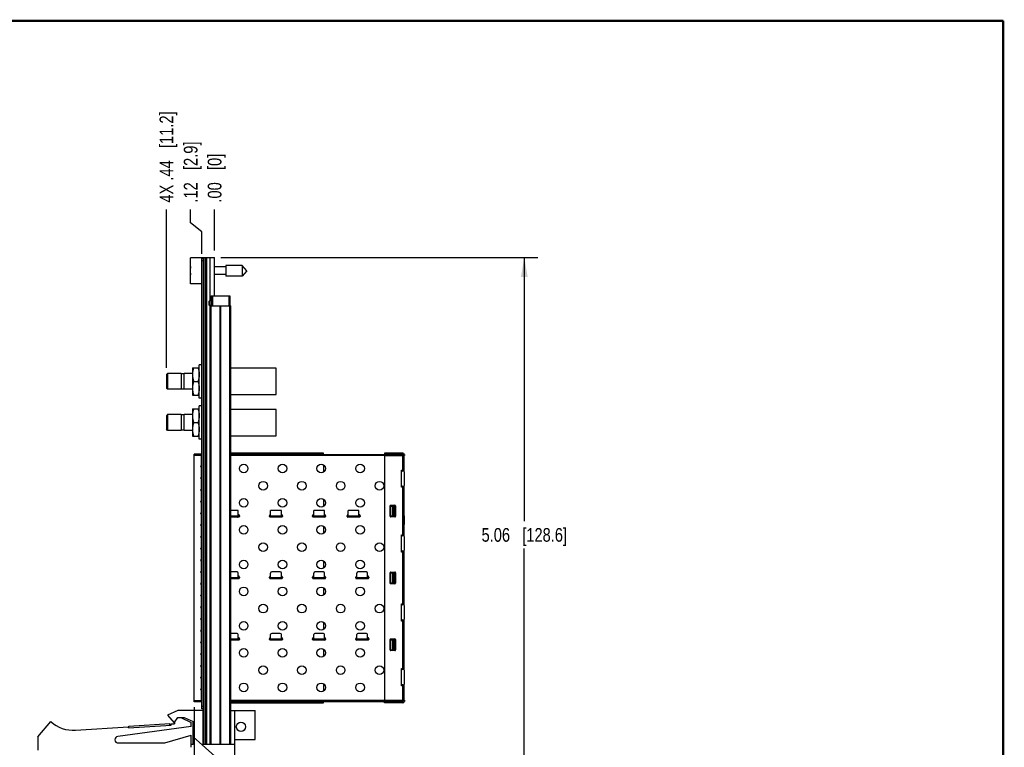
# Model space of a CAD drawing. Header units: inches. Extents: x 0.2 to 16.8, y 0.2 to 10.8.
# Tile 14 of 14: x 7.8 to 16.8, y 4.1 to 10.8. Entities that reach past the tile are written whole.
import ezdxf

# ---------------------------------------------------------------- set-up
doc = ezdxf.new("R2010")
doc.units = ezdxf.units.IN
doc.header["$LTSCALE"] = 0.935
doc.header["$MEASUREMENT"] = 0
doc.layers.get('0').update_dxf_attribs({"linetype": 'CONTINUOUS'})
doc.layers.add('02___PRT_ALL_AXES', color=7, linetype='CONTINUOUS')
doc.layers.add('DIMENSIONS', color=7, linetype='CONTINUOUS')
doc.styles.get("Standard").update_dxf_attribs({"font": 'txt', "width": 0.8})
doc.dimstyles.new('DIMSTYLE_1', dxfattribs={"dimtxt": 0.125, "dimasz": 0.18, "dimexe": 0.125, "dimexo": 0.0625, "dimgap": 0.09, "dimtad": 0, "dimtih": 1, "dimtoh": 1, "dimzin": 4, "dimdsep": 46, "dimtxsty": 'STANDARD', "dimblk": '_FILLED', "dimblk1": '_FILLED', "dimblk2": '_FILLED', "dimcen": 0.09, "dimadec": 0, "dimazin": 0, "dimtp": 0.005, "dimtm": 0.005, "dimtfac": 1, "dimtofl": 0, "dimtmove": 0, "dimatfit": 3, "dimldrblk": '_FILLED', "dimfxl": 1, "dimtolj": 1, "dimtzin": 4, "dimarcsym": 0})
doc.dimstyles.new('DIMSTYLE_2', dxfattribs={"dimtxt": 0.125, "dimasz": 0.18, "dimexe": 0.125, "dimexo": 0.0625, "dimgap": 0.09, "dimtad": 0, "dimtih": 1, "dimtoh": 1, "dimzin": 4, "dimdsep": 46, "dimtxsty": 'STANDARD', "dimblk": '_FILLED', "dimblk1": '_FILLED', "dimblk2": '_FILLED', "dimcen": 0.09, "dimadec": 0, "dimazin": 0, "dimtp": 0.01, "dimtm": 0.01, "dimtfac": 1, "dimtofl": 0, "dimtmove": 0, "dimatfit": 3, "dimldrblk": '_FILLED', "dimfxl": 1, "dimtolj": 1, "dimtzin": 4, "dimarcsym": 0})
doc.dimstyles.new('DIMSTYLE_3', dxfattribs={"dimtxt": 0.125, "dimasz": 0.18, "dimexe": 0.125, "dimexo": 0.0625, "dimgap": 0.0625, "dimtad": 0, "dimtih": 1, "dimtoh": 1, "dimzin": 4, "dimdsep": 46, "dimtxsty": 'STANDARD', "dimblk": '_FILLED', "dimblk1": '_FILLED', "dimblk2": '_FILLED', "dimcen": 0.09, "dimadec": 0, "dimazin": 0, "dimtp": 0.005, "dimtm": 0.005, "dimtfac": 1, "dimtofl": 0, "dimtmove": 0, "dimatfit": 3, "dimldrblk": '_FILLED', "dimfxl": 1, "dimtolj": 1, "dimtzin": 4, "dimarcsym": 0})

# ---------------------------------------------------------------- blocks, each defined once
blk = doc.blocks.new('*D15')
at = {"layer": 'DIMENSIONS', "color": 2, "linetype": 'CONTINUOUS'}
for p, q in [((9.3278, 8.9135), (9.3278, 9.0369)), ((9.4313, 8.8329), (9.3278, 8.9135)), ((9.4313, 8.6319), (9.4313, 8.8329))]:
    blk.add_line(p, q, dxfattribs=at)
at = {"layer": 'DIMENSIONS', "color": 2, "linetype": 'CONTINUOUS', "insert": (9.2653, 9.0994), "char_height": 0.125, "width": 0.925, "attachment_point": 1, "rotation": 90, "line_spacing_factor": 0.9}
blk.add_mtext('.12{\\Ftxt.shx;\\W1.000000;\\H0.125000; }[2.9]', dxfattribs=at)
blk = doc.blocks.new('_FILLED')
at = {"color": 0, "linetype": 'BYBLOCK'}
blk.add_solid([(0, 0), (-1, 0.174), (-1, -0.174)], dxfattribs=at)
blk = doc.blocks.new('*D16')
at = {"layer": 'DIMENSIONS', "color": 2, "linetype": 'CONTINUOUS'}
blk.add_line((9.5463, 8.6619), (9.5463, 9.0369), dxfattribs=at)
at = {"layer": 'DIMENSIONS', "color": 2, "linetype": 'CONTINUOUS', "insert": (9.4838, 9.0994), "char_height": 0.125, "width": 0.725, "attachment_point": 1, "rotation": 90, "line_spacing_factor": 0.9}
blk.add_mtext('.00{\\Ftxt.shx;\\W1.000000;\\H0.125000; }[0]', dxfattribs=at)
blk = doc.blocks.new('*D17')
at = {"layer": 'DIMENSIONS', "color": 2, "linetype": 'CONTINUOUS'}
blk.add_line((9.1063, 7.5918), (9.1063, 9.0369), dxfattribs=at)
at = {"layer": 'DIMENSIONS', "color": 2, "linetype": 'CONTINUOUS', "insert": (9.0438, 9.0994), "char_height": 0.125, "width": 1.325, "attachment_point": 1, "rotation": 90, "line_spacing_factor": 0.9}
blk.add_mtext('4X .44{\\Ftxt.shx;\\W1.000000;\\H0.125000; }[11.2]', dxfattribs=at)
blk = doc.blocks.new('*D18')
at = {"layer": 'DIMENSIONS', "color": 2, "linetype": 'CONTINUOUS'}
blk.add_line((9.3593, 4.4933), (9.3593, 3.0239), dxfattribs=at)
at = {"layer": 'DIMENSIONS', "color": 2, "linetype": 'CONTINUOUS', "insert": (9.2968, 2.9614), "char_height": 0.125, "width": 0.925, "attachment_point": 3, "rotation": 90, "line_spacing_factor": 0.9}
blk.add_mtext('.19{\\Ftxt.shx;\\W1.000000;\\H0.125000; }[4.8]', dxfattribs=at)
blk = doc.blocks.new('*D19')
at = {"layer": 'DIMENSIONS', "color": 2, "linetype": 'CONTINUOUS'}
for p, q in [((9.6038, 8.5994), (12.5003, 8.5994)), ((12.3753, 8.5994), (12.3753, 6.1919)), ((12.3753, 3.5344), (12.3753, 5.9419)), ((9.6068, 3.5344), (12.5003, 3.5344))]:
    blk.add_line(p, q, dxfattribs=at)
at = {"layer": 'DIMENSIONS', "color": 2, "linetype": 'CONTINUOUS', "xscale": 0.18, "yscale": 0.18, "zscale": 0.18}
for p, rotation in [((12.3753, 8.5994), 90), ((12.3753, 3.5344), 270)]:
    blk.add_blockref('_FILLED', p, dxfattribs=dict(at, rotation=rotation))
at = {"layer": 'DIMENSIONS', "color": 2, "linetype": 'CONTINUOUS', "insert": (12.3753, 6.1294), "char_height": 0.125, "width": 1.225, "attachment_point": 2, "line_spacing_factor": 0.9}
blk.add_mtext('5.06{\\Ftxt.shx;\\W1.000000;\\H0.125000; }[128.6]', dxfattribs=at)

msp = doc.modelspace()

# ---------------------------------------------------------------- linework, layer by layer
at = {"color": 7, "linetype": 'CONTINUOUS'}
for p, q in [((9.3263, 8.3589), (9.3263, 8.5959)), ((9.4463, 8.5959), (9.3263, 8.5959)), ((9.4313, 4.4794), (9.4313, 8.5894)), ((9.4463, 8.5894), (9.4313, 8.5894)), ((9.4463, 4.1564), (9.4463, 8.5994)), ((9.4463, 8.5994), (9.5463, 8.5994)), ((9.4763, 4.1564), (9.4763, 8.5994)), ((9.5413, 8.5994), (9.5413, 8.2494)), ((9.5463, 8.2494), (9.5463, 8.5994)), ((9.3263, 8.4911), (9.3242, 8.4911)), ((9.3242, 8.4636), (9.3263, 8.4636)), ((9.65, 8.5124), (9.5463, 8.5124)), ((9.65, 8.5266), (9.65, 8.4281)), ((9.7981, 8.5266), (9.65, 8.5266)), ((9.7981, 8.5266), (9.7981, 8.4281)), ((9.8394, 8.4774), (9.7981, 8.5266)), ((9.8394, 8.4774), (9.7981, 8.4281)), ((9.65, 8.4423), (9.5463, 8.4423)), ((9.7981, 8.4281), (9.65, 8.4281)), ((9.4313, 8.3589), (9.3263, 8.3589)), ((9.4983, 8.2009), (9.4993, 8.2019)), ((9.4983, 8.1619), (9.4983, 8.2009)), ((9.4993, 8.2019), (9.4993, 8.1609)), ((9.5163, 8.2494), (9.5163, 8.1564)), ((9.5163, 8.2494), (9.6863, 8.2494)), ((9.6863, 8.2494), (9.6863, 8.1564)), ((9.4983, 8.1619), (9.4993, 8.1609)), ((9.5073, 4.1564), (9.5073, 8.1564)), ((9.5073, 8.1564), (9.6953, 8.1564)), ((9.6953, 4.1564), (9.6953, 8.1564)), ((9.3433, 7.5913), (9.3439, 7.5923)), ((9.3433, 7.5913), (9.3433, 7.3433)), ((9.3439, 7.5923), (9.4057, 7.5923)), ((9.4057, 7.5923), (9.4063, 7.5913)), ((10.1083, 7.5873), (9.6953, 7.5873)), ((10.1083, 7.3473), (10.1083, 7.5873)), ((9.1163, 7.5393), (9.1063, 7.5293)), ((9.1063, 7.5293), (9.1063, 7.4053)), ((9.1163, 7.5393), (9.1163, 7.3953)), ((9.2413, 7.5393), (9.1163, 7.5393)), ((9.2413, 7.5393), (9.2413, 7.3953)), ((9.2673, 7.5363), (9.2413, 7.5363)), ((9.2673, 7.3953), (9.2673, 7.5393)), ((9.3433, 7.5393), (9.2673, 7.5393)), ((9.355, 7.4673), (9.3946, 7.4673)), ((9.1163, 7.3953), (9.1063, 7.4053)), ((9.2413, 7.3953), (9.1163, 7.3953)), ((9.2673, 7.3983), (9.2413, 7.3983)), ((9.3433, 7.3953), (9.2673, 7.3953)), ((9.3433, 7.3433), (9.3439, 7.3423)), ((9.3439, 7.3423), (9.4057, 7.3423)), ((9.4057, 7.3423), (9.4063, 7.3433)), ((9.6953, 7.3473), (10.1083, 7.3473)), ((9.3433, 7.2163), (9.3439, 7.2173)), ((9.3433, 7.2163), (9.3433, 6.9683)), ((9.3439, 7.2173), (9.4057, 7.2173)), ((9.4057, 7.2173), (9.4063, 7.2163)), ((10.1083, 7.2123), (9.6953, 7.2123)), ((10.1083, 6.9723), (10.1083, 7.2123)), ((9.1163, 7.1643), (9.1063, 7.1543)), ((9.1063, 7.1543), (9.1063, 7.0303)), ((9.1163, 7.1643), (9.1163, 7.0203)), ((9.2413, 7.1643), (9.1163, 7.1643)), ((9.2413, 7.1643), (9.2413, 7.0203)), ((9.2673, 7.1613), (9.2413, 7.1613)), ((9.2673, 7.0203), (9.2673, 7.1643)), ((9.3433, 7.1643), (9.2673, 7.1643)), ((9.1163, 7.0203), (9.1063, 7.0303)), ((9.2413, 7.0203), (9.1163, 7.0203)), ((9.2673, 7.0233), (9.2413, 7.0233)), ((9.3433, 7.0203), (9.2673, 7.0203)), ((9.355, 7.0923), (9.3946, 7.0923)), ((9.3433, 6.9683), (9.3439, 6.9673)), ((9.3439, 6.9673), (9.4057, 6.9673)), ((9.4057, 6.9673), (9.4063, 6.9683)), ((9.6953, 6.9723), (10.1083, 6.9723)), ((9.3593, 4.5442), (9.3593, 6.8044)), ((9.4262, 6.8044), (9.3593, 6.8044)), ((9.3593, 6.8013), (9.4313, 6.8013)), ((9.4313, 6.7928), (9.3593, 6.7928)), ((10.5404, 6.8131), (9.6953, 6.8131)), ((9.6953, 6.8032), (10.5404, 6.8032)), ((9.6953, 6.8013), (11.2668, 6.8013)), ((9.7865, 6.8013), (9.7865, 6.8032)), ((9.877, 6.8013), (9.877, 6.8032)), ((9.9499, 6.8032), (9.9499, 6.8013)), ((10.068, 6.8032), (10.068, 6.8013)), ((10.2983, 6.8013), (10.2983, 6.8032)), ((10.3888, 6.8013), (10.3888, 6.8032)), ((10.4617, 6.8032), (10.4617, 6.8013)), ((10.5404, 6.8013), (10.5404, 6.8131)), ((11.2668, 6.8131), (11.0995, 6.8131)), ((11.0995, 6.8131), (11.0995, 6.8032)), ((11.2668, 6.8032), (11.0995, 6.8032)), ((11.0995, 6.7914), (11.2825, 6.7914)), ((11.0995, 6.7914), (11.0995, 4.5572)), ((11.1506, 6.8013), (11.1506, 6.8032)), ((11.255, 6.7914), (11.255, 6.8013)), ((11.2668, 6.8032), (11.2668, 6.7914)), ((11.2766, 6.6465), (11.2766, 6.8032)), ((11.2825, 6.8013), (11.2766, 6.8013)), ((11.2825, 6.8013), (11.2825, 6.7914)), ((9.4243, 6.6975), (9.4313, 6.6975)), ((9.4313, 6.6857), (9.4243, 6.6857)), ((10.5404, 6.7069), (10.5404, 6.6397)), ((11.255, 6.6586), (11.2766, 6.6586)), ((11.255, 6.5011), (11.255, 6.6586)), ((11.2668, 6.6586), (11.2668, 6.6487)), ((9.4243, 6.5905), (9.4313, 6.5905)), ((9.4313, 6.5786), (9.4243, 6.5786)), ((11.2707, 6.6487), (11.2648, 6.6487)), ((11.2806, 6.5208), (11.2806, 6.6389)), ((9.4243, 6.4834), (9.4313, 6.4834)), ((11.2766, 6.5011), (11.255, 6.5011)), ((11.2648, 6.5109), (11.2707, 6.5109)), ((11.2668, 6.5109), (11.2668, 6.5011)), ((11.2766, 6.056), (11.2766, 6.5131)), ((9.4313, 6.4716), (9.4243, 6.4716)), ((10.5404, 6.3919), (10.5404, 6.3248)), ((9.4243, 6.3763), (9.4313, 6.3763)), ((9.4313, 6.3645), (9.4243, 6.3645)), ((11.1487, 6.2373), (11.1487, 6.3318)), ((11.1526, 6.3298), (11.1927, 6.3298)), ((11.1526, 6.2393), (11.1526, 6.3298)), ((11.1546, 6.3377), (11.1939, 6.3377)), ((11.1927, 6.2393), (11.1927, 6.3298)), ((11.1927, 6.3298), (11.1936, 6.3298)), ((11.1999, 6.3318), (11.1999, 6.2373)), ((9.4243, 6.2692), (9.4313, 6.2692)), ((9.4313, 6.2574), (9.4243, 6.2574)), ((9.7628, 6.2895), (9.6953, 6.2895)), ((9.6953, 6.2304), (9.77, 6.2304)), ((9.7668, 6.2294), (9.6953, 6.2294)), ((9.7628, 6.2304), (9.7628, 6.2895)), ((9.7628, 6.2403), (9.7727, 6.2403)), ((9.7727, 6.2412), (9.7727, 6.2353)), ((10.0483, 6.2353), (10.0483, 6.2412)), ((10.0483, 6.2403), (10.0581, 6.2403)), ((10.0509, 6.2304), (10.1637, 6.2304)), ((10.1605, 6.2294), (10.0542, 6.2294)), ((10.1565, 6.2895), (10.0581, 6.2895)), ((10.0581, 6.2304), (10.0581, 6.2895)), ((10.1565, 6.2304), (10.1565, 6.2895)), ((10.1565, 6.2403), (10.1664, 6.2403)), ((10.1664, 6.2412), (10.1664, 6.2353)), ((10.442, 6.2353), (10.442, 6.2412)), ((10.442, 6.2403), (10.4518, 6.2403)), ((10.4446, 6.2304), (10.5574, 6.2304)), ((10.5542, 6.2294), (10.4479, 6.2294)), ((10.5502, 6.2895), (10.4518, 6.2895)), ((10.4518, 6.2304), (10.4518, 6.2895)), ((10.5404, 6.2304), (10.5404, 6.2294)), ((10.5502, 6.2304), (10.5502, 6.2895)), ((10.5502, 6.2403), (10.5601, 6.2403)), ((10.5601, 6.2412), (10.5601, 6.2353)), ((10.7569, 6.2353), (10.7569, 6.2412)), ((10.7569, 6.2403), (10.7668, 6.2403)), ((10.7596, 6.2304), (10.8724, 6.2304)), ((10.8691, 6.2294), (10.7628, 6.2294)), ((10.8652, 6.2895), (10.7668, 6.2895)), ((10.7668, 6.2304), (10.7668, 6.2895)), ((10.8652, 6.2304), (10.8652, 6.2895)), ((10.8652, 6.2403), (10.875, 6.2403)), ((10.875, 6.2412), (10.875, 6.2353)), ((11.1526, 6.2393), (11.1927, 6.2393)), ((11.1939, 6.2314), (11.1546, 6.2314)), ((11.1936, 6.2393), (11.1927, 6.2393)), ((11.2766, 6.2403), (11.2786, 6.2403)), ((11.2766, 6.2304), (11.2786, 6.2304)), ((11.2786, 6.2403), (11.2786, 6.1615)), ((9.4243, 6.1621), (9.4313, 6.1621)), ((9.4313, 6.1503), (9.4243, 6.1503)), ((10.5404, 6.1459), (10.5404, 6.0787)), ((11.2786, 6.1615), (11.2766, 6.1615)), ((9.4243, 6.055), (9.4313, 6.055)), ((9.4313, 6.0432), (9.4243, 6.0432)), ((11.255, 6.068), (11.2766, 6.068)), ((11.255, 5.9105), (11.255, 6.068)), ((11.2707, 6.0582), (11.2648, 6.0582)), ((11.2668, 6.068), (11.2668, 6.0582)), ((11.2806, 5.9302), (11.2806, 6.0483)), ((9.4243, 5.9479), (9.4313, 5.9479)), ((9.4313, 5.9361), (9.4243, 5.9361)), ((11.2766, 5.9105), (11.255, 5.9105)), ((11.2648, 5.9204), (11.2707, 5.9204)), ((11.2668, 5.9204), (11.2668, 5.9105)), ((11.2766, 5.4261), (11.2766, 5.9225)), ((9.4243, 5.8408), (9.4313, 5.8408)), ((9.4313, 5.829), (9.4243, 5.829)), ((10.5404, 5.8309), (10.5404, 5.7637)), ((9.4243, 5.7338), (9.4313, 5.7338)), ((9.4313, 5.7219), (9.4243, 5.7219)), ((9.753, 5.7284), (9.6953, 5.7284)), ((9.6953, 5.6694), (9.7698, 5.6694)), ((9.7668, 5.6684), (9.6953, 5.6684)), ((9.7628, 5.6694), (9.7628, 5.7186)), ((9.7727, 5.6792), (9.7628, 5.6792)), ((9.7727, 5.6802), (9.7727, 5.6743)), ((10.0483, 5.6743), (10.0483, 5.6802)), ((10.0581, 5.6792), (10.0483, 5.6792)), ((10.0511, 5.6694), (10.1635, 5.6694)), ((10.1605, 5.6684), (10.0542, 5.6684)), ((10.0581, 5.6694), (10.0581, 5.7186)), ((10.1467, 5.7284), (10.068, 5.7284)), ((10.1565, 5.6694), (10.1565, 5.7186)), ((10.1664, 5.6792), (10.1565, 5.6792)), ((10.1664, 5.6802), (10.1664, 5.6743)), ((10.442, 5.6743), (10.442, 5.6802)), ((10.4518, 5.6792), (10.442, 5.6792)), ((10.4448, 5.6694), (10.5572, 5.6694)), ((10.5542, 5.6684), (10.4479, 5.6684)), ((10.4518, 5.6694), (10.4518, 5.7186)), ((10.5404, 5.7284), (10.4617, 5.7284)), ((10.5404, 5.6694), (10.5404, 5.6684)), ((10.5502, 5.6694), (10.5502, 5.7186)), ((10.5601, 5.6792), (10.5502, 5.6792)), ((10.5601, 5.6802), (10.5601, 5.6743)), ((10.8357, 5.6743), (10.8357, 5.6802)), ((10.8455, 5.6792), (10.8357, 5.6792)), ((10.8385, 5.6694), (10.9509, 5.6694)), ((10.9479, 5.6684), (10.8416, 5.6684)), ((10.8455, 5.6694), (10.8455, 5.7186)), ((10.9341, 5.7284), (10.8554, 5.7284)), ((10.9439, 5.6694), (10.9439, 5.7186)), ((10.9538, 5.6792), (10.9439, 5.6792)), ((10.9538, 5.6802), (10.9538, 5.6743)), ((11.1487, 5.6271), (11.1487, 5.7216)), ((11.1526, 5.7196), (11.1927, 5.7196)), ((11.1526, 5.629), (11.1526, 5.7196)), ((11.1546, 5.7275), (11.1939, 5.7275)), ((11.1927, 5.629), (11.1927, 5.7196)), ((11.1927, 5.7196), (11.1936, 5.7196)), ((11.1999, 5.7216), (11.1999, 5.6271)), ((11.2786, 5.6792), (11.2766, 5.6792)), ((11.2766, 5.6694), (11.2786, 5.6694)), ((11.2786, 5.6005), (11.2786, 5.6792)), ((9.4243, 5.6267), (9.4313, 5.6267)), ((9.4313, 5.6149), (9.4243, 5.6149)), ((10.5404, 5.5849), (10.5404, 5.5177)), ((11.1526, 5.629), (11.1927, 5.629)), ((11.1939, 5.6212), (11.1546, 5.6212)), ((11.1936, 5.629), (11.1927, 5.629)), ((11.2786, 5.6005), (11.2766, 5.6005)), ((9.4243, 5.5196), (9.4313, 5.5196)), ((9.4313, 5.5078), (9.4243, 5.5078)), ((9.4243, 5.4125), (9.4313, 5.4125)), ((9.4313, 5.4007), (9.4243, 5.4007)), ((11.255, 5.4381), (11.2766, 5.4381)), ((11.255, 5.2806), (11.255, 5.4381)), ((11.2707, 5.4282), (11.2648, 5.4282)), ((11.2668, 5.4381), (11.2668, 5.4282)), ((11.2806, 5.3003), (11.2806, 5.4184)), ((9.4243, 5.3054), (9.4313, 5.3054)), ((9.4313, 5.2936), (9.4243, 5.2936)), ((10.5404, 5.2699), (10.5404, 5.2027)), ((11.2766, 5.2806), (11.255, 5.2806)), ((11.2648, 5.2905), (11.2707, 5.2905)), ((11.2668, 5.2905), (11.2668, 5.2806)), ((11.2766, 4.8355), (11.2766, 5.2926)), ((9.4243, 5.1983), (9.4313, 5.1983)), ((9.4313, 5.1865), (9.4243, 5.1865)), ((9.753, 5.1674), (9.6953, 5.1674)), ((9.7628, 5.1084), (9.7628, 5.1576)), ((10.0581, 5.1084), (10.0581, 5.1576)), ((10.1467, 5.1674), (10.068, 5.1674)), ((10.1565, 5.1084), (10.1565, 5.1576)), ((10.4518, 5.1084), (10.4518, 5.1576)), ((10.5404, 5.1674), (10.4617, 5.1674)), ((10.5502, 5.1084), (10.5502, 5.1576)), ((10.8455, 5.1084), (10.8455, 5.1576)), ((10.9341, 5.1674), (10.8554, 5.1674)), ((10.9439, 5.1084), (10.9439, 5.1576)), ((9.4243, 5.0912), (9.4313, 5.0912)), ((9.4313, 5.0794), (9.4243, 5.0794)), ((9.6953, 5.1084), (9.7698, 5.1084)), ((9.7668, 5.1074), (9.6953, 5.1074)), ((9.7727, 5.1182), (9.7628, 5.1182)), ((9.7727, 5.1192), (9.7727, 5.1133)), ((10.0483, 5.1133), (10.0483, 5.1192)), ((10.0581, 5.1182), (10.0483, 5.1182)), ((10.0511, 5.1084), (10.1635, 5.1084)), ((10.1605, 5.1074), (10.0542, 5.1074)), ((10.1664, 5.1182), (10.1565, 5.1182)), ((10.1664, 5.1192), (10.1664, 5.1133)), ((10.442, 5.1133), (10.442, 5.1192)), ((10.4518, 5.1182), (10.442, 5.1182)), ((10.4448, 5.1084), (10.5572, 5.1084)), ((10.5542, 5.1074), (10.4479, 5.1074)), ((10.5404, 5.1084), (10.5404, 5.1074)), ((10.5601, 5.1182), (10.5502, 5.1182)), ((10.5601, 5.1192), (10.5601, 5.1133)), ((10.8357, 5.1133), (10.8357, 5.1192)), ((10.8455, 5.1182), (10.8357, 5.1182)), ((10.8385, 5.1084), (10.9509, 5.1084)), ((10.9479, 5.1074), (10.8416, 5.1074)), ((10.9538, 5.1182), (10.9439, 5.1182)), ((10.9538, 5.1192), (10.9538, 5.1133)), ((11.1487, 5.0168), (11.1487, 5.1113)), ((11.1526, 5.1093), (11.1927, 5.1093)), ((11.1526, 5.0188), (11.1526, 5.1093)), ((11.1546, 5.1172), (11.1939, 5.1172)), ((11.1927, 5.0188), (11.1927, 5.1093)), ((11.1927, 5.1093), (11.1936, 5.1093)), ((11.1999, 5.1113), (11.1999, 5.0168)), ((11.2786, 5.1182), (11.2766, 5.1182)), ((11.2766, 5.1084), (11.2786, 5.1084)), ((11.2786, 5.0395), (11.2766, 5.0395)), ((11.2786, 5.0395), (11.2786, 5.1182)), ((9.4243, 4.9842), (9.4313, 4.9842)), ((9.4313, 4.9723), (9.4243, 4.9723)), ((10.5404, 5.0238), (10.5404, 4.9567)), ((11.1526, 5.0188), (11.1927, 5.0188)), ((11.1939, 5.0109), (11.1546, 5.0109)), ((11.1936, 5.0188), (11.1927, 5.0188)), ((9.4243, 4.8771), (9.4313, 4.8771)), ((9.4313, 4.8653), (9.4243, 4.8653)), ((9.4243, 4.77), (9.4313, 4.77)), ((11.255, 4.8475), (11.2766, 4.8475)), ((11.255, 4.6901), (11.255, 4.8475)), ((11.2707, 4.8377), (11.2648, 4.8377)), ((11.2668, 4.8475), (11.2668, 4.8377)), ((11.2806, 4.7097), (11.2806, 4.8279)), ((9.4313, 4.7582), (9.4243, 4.7582)), ((10.5404, 4.7089), (10.5404, 4.6417)), ((11.2766, 4.6901), (11.255, 4.6901)), ((11.2648, 4.6999), (11.2707, 4.6999)), ((11.2668, 4.6999), (11.2668, 4.6901)), ((11.2766, 4.5454), (11.2766, 4.7021)), ((9.4243, 4.6629), (9.4313, 4.6629)), ((9.4313, 4.6511), (9.4243, 4.6511)), ((9.3593, 4.5558), (9.4313, 4.5558)), ((9.4313, 4.5473), (9.3593, 4.5473)), ((9.4262, 4.5442), (9.3593, 4.5442)), ((9.6953, 4.5473), (11.2668, 4.5473)), ((10.5404, 4.5454), (9.6953, 4.5454)), ((9.6953, 4.5355), (10.5404, 4.5355)), ((9.753, 4.5454), (9.753, 4.5473)), ((9.7865, 4.5473), (9.7865, 4.5454)), ((9.877, 4.5473), (9.877, 4.5454)), ((10.1467, 4.5454), (10.1467, 4.5473)), ((10.2648, 4.5454), (10.2648, 4.5473)), ((10.2983, 4.5473), (10.2983, 4.5454)), ((10.3888, 4.5473), (10.3888, 4.5454)), ((10.5404, 4.5355), (10.5404, 4.5473)), ((11.0995, 4.5572), (11.2825, 4.5572)), ((11.2668, 4.5454), (11.0995, 4.5454)), ((11.0995, 4.5355), (11.0995, 4.5454)), ((11.2668, 4.5355), (11.0995, 4.5355)), ((11.1506, 4.5473), (11.1506, 4.5454)), ((11.1907, 4.5472), (11.1875, 4.5454)), ((11.255, 4.5473), (11.255, 4.5572)), ((11.2648, 4.5572), (11.2648, 4.5473)), ((11.2668, 4.5454), (11.2668, 4.5572)), ((11.2766, 4.5473), (11.2825, 4.5473)), ((11.2825, 4.5572), (11.2825, 4.5473)), ((9.2113, 4.4634), (9.1163, 4.4204)), ((9.1163, 4.4204), (9.1763, 4.3504)), ((9.4413, 4.4634), (9.2113, 4.4634)), ((9.4463, 4.4794), (9.4313, 4.4794)), ((9.4413, 4.1534), (9.4413, 4.4634)), ((9.6953, 4.4634), (9.9163, 4.4634)), ((9.7323, 3.8844), (9.7323, 4.4634)), ((9.9163, 4.2004), (9.9163, 4.4634)), ((7.9313, 4.2234), (8.0513, 4.3634)), ((9.3313, 4.3184), (8.6623, 4.2282)), ((8.7609, 4.3059), (9.15, 4.3314)), ((8.7619, 4.321), (9.1361, 4.3455)), ((8.7629, 4.306), (8.7619, 4.321)), ((9.137, 4.3305), (9.1361, 4.3455)), ((9.1494, 4.3413), (9.1813, 4.3434)), ((9.15, 4.3314), (9.1494, 4.3413)), ((9.1763, 4.3504), (9.2095, 4.4004)), ((9.1813, 4.358), (9.1813, 4.3434)), ((9.2095, 4.4004), (9.2695, 4.4004)), ((9.2373, 4.4004), (9.3313, 4.3534)), ((9.2695, 4.4004), (9.3513, 4.3634)), ((9.3313, 4.3184), (9.3313, 4.3534)), ((9.3513, 4.1534), (9.3513, 4.3634)), ((8.2749, 4.2841), (8.7602, 4.3159)), ((8.7609, 4.3059), (8.7602, 4.3159)), ((9.0913, 4.1684), (9.3313, 4.2384)), ((9.3313, 4.1284), (9.3313, 4.2384)), ((7.9313, 4.2234), (7.9313, 4.1034)), ((8.6663, 4.1684), (9.0913, 4.1684)), ((9.3513, 4.1534), (9.3313, 4.1534)), ((9.7323, 3.8844), (9.3513, 4.2251)), ((9.7323, 4.1534), (9.4413, 4.1534)), ((9.4463, 4.1564), (9.6953, 4.1564)), ((9.5463, 4.1564), (9.5463, 4.1534)), ((9.7323, 4.2004), (9.9163, 4.2004))]:
    msp.add_line(p, q, dxfattribs=at)
at = {"color": 9, "linetype": 'CONTINUOUS'}
for p, q in [((9.4463, 8.5694), (9.4313, 8.5694)), ((9.4583, 8.5994), (9.4583, 4.1564)), ((9.4643, 8.5994), (9.4643, 4.1564)), ((9.5055, 8.2019), (9.5055, 8.5994)), ((9.5263, 8.2494), (9.5263, 8.1564)), ((9.5463, 8.2649), (9.5413, 8.2649)), ((9.6763, 8.2494), (9.6763, 8.1564)), ((9.5055, 4.1564), (9.5055, 8.1609)), ((9.5163, 4.1564), (9.5163, 8.1564)), ((9.5982, 4.1564), (9.5982, 8.1564)), ((9.6044, 4.1564), (9.6044, 8.1564)), ((9.6863, 4.1564), (9.6863, 8.1564)), ((9.4262, 6.6975), (9.4262, 6.7928)), ((11.0995, 6.7914), (9.6953, 6.7914)), ((10.5306, 6.8032), (10.5306, 6.8131)), ((11.2668, 6.6586), (11.2668, 6.7914)), ((9.4262, 6.5905), (9.4262, 6.6857)), ((9.4262, 6.4834), (9.4262, 6.5786)), ((11.2668, 6.068), (11.2668, 6.5011)), ((9.4262, 6.3763), (9.4262, 6.4716)), ((9.4262, 6.2692), (9.4262, 6.3645)), ((11.1723, 6.2393), (11.1723, 6.3298)), ((11.1792, 6.3298), (11.1792, 6.2393)), ((11.1936, 6.3298), (11.1936, 6.2393)), ((9.4262, 6.1621), (9.4262, 6.2574)), ((9.6953, 6.2403), (9.7628, 6.2403)), ((10.0581, 6.2403), (10.1565, 6.2403)), ((10.4518, 6.2403), (10.5502, 6.2403)), ((10.7668, 6.2403), (10.8652, 6.2403)), ((9.4262, 6.055), (9.4262, 6.1503)), ((9.4262, 5.9479), (9.4262, 6.0432)), ((9.4262, 5.8408), (9.4262, 5.9361)), ((11.2668, 5.4381), (11.2668, 5.9105)), ((9.4262, 5.7338), (9.4262, 5.829)), ((9.4262, 5.6267), (9.4262, 5.7219)), ((9.6953, 5.6792), (9.7628, 5.6792)), ((10.0581, 5.6792), (10.1565, 5.6792)), ((10.4518, 5.6792), (10.5502, 5.6792)), ((10.8455, 5.6792), (10.9439, 5.6792)), ((11.1723, 5.629), (11.1723, 5.7196)), ((11.1792, 5.7196), (11.1792, 5.629)), ((11.1936, 5.7196), (11.1936, 5.629)), ((9.4262, 5.5196), (9.4262, 5.6149)), ((9.4262, 5.4125), (9.4262, 5.5078)), ((9.4262, 5.3054), (9.4262, 5.4007)), ((9.4262, 5.1983), (9.4262, 5.2936)), ((11.2668, 4.8475), (11.2668, 5.2806)), ((9.4262, 5.0912), (9.4262, 5.1865)), ((9.4262, 4.9842), (9.4262, 5.0794)), ((9.6953, 5.1182), (9.7628, 5.1182)), ((10.0581, 5.1182), (10.1565, 5.1182)), ((10.4518, 5.1182), (10.5502, 5.1182)), ((10.8455, 5.1182), (10.9439, 5.1182)), ((11.1723, 5.0188), (11.1723, 5.1093)), ((11.1792, 5.1093), (11.1792, 5.0188)), ((11.1936, 5.1093), (11.1936, 5.0188)), ((9.4262, 4.8771), (9.4262, 4.9723)), ((9.4262, 4.77), (9.4262, 4.8653)), ((9.4262, 4.6629), (9.4262, 4.7582)), ((11.2668, 4.5572), (11.2668, 4.6901)), ((9.4262, 4.5558), (9.4262, 4.6511)), ((9.4463, 4.4994), (9.4313, 4.4994)), ((9.6953, 4.5572), (11.0995, 4.5572)), ((10.5306, 4.5355), (10.5306, 4.5454)), ((11.2599, 4.5572), (11.2599, 4.5473))]:
    msp.add_line(p, q, dxfattribs=at)
at = {"color": 7, "linetype": 'CONTINUOUS', "const_width": 0.02}
for points in [[(16.75, 10.7586), (0.25, 10.7586)], [(16.75, 0.2586), (16.75, 10.7586)]]:
    msp.add_lwpolyline(points, dxfattribs=at)
at = {"color": 7, "linetype": 'CONTINUOUS'}
for centre, radius in [((9.8121, 6.6733), 0.0394), ((10.1664, 6.6733), 0.0394), ((10.5207, 6.6733), 0.0394), ((10.875, 6.6733), 0.0394), ((9.9892, 6.5158), 0.0394), ((10.3436, 6.5158), 0.0394), ((10.6979, 6.5158), 0.0394), ((11.0522, 6.5158), 0.0394), ((9.8121, 6.3584), 0.0394), ((10.1664, 6.3584), 0.0394), ((10.5207, 6.3584), 0.0394), ((10.875, 6.3584), 0.0394), ((9.8121, 6.1123), 0.0394), ((10.1664, 6.1123), 0.0394), ((10.5207, 6.1123), 0.0394), ((10.875, 6.1123), 0.0394), ((9.9892, 5.9548), 0.0394), ((10.3436, 5.9548), 0.0394), ((10.6979, 5.9548), 0.0394), ((11.0522, 5.9548), 0.0394), ((9.8121, 5.7973), 0.0394), ((10.1664, 5.7973), 0.0394), ((10.5207, 5.7973), 0.0394), ((10.875, 5.7973), 0.0394), ((9.8121, 5.5513), 0.0394), ((10.1664, 5.5513), 0.0394), ((10.5207, 5.5513), 0.0394), ((10.875, 5.5513), 0.0394), ((9.9892, 5.3938), 0.0394), ((10.3436, 5.3938), 0.0394), ((10.6979, 5.3938), 0.0394), ((11.0522, 5.3938), 0.0394), ((9.8121, 5.2363), 0.0394), ((10.1664, 5.2363), 0.0394), ((10.5207, 5.2363), 0.0394), ((10.875, 5.2363), 0.0394), ((9.8121, 4.9903), 0.0394), ((10.1664, 4.9903), 0.0394), ((10.5207, 4.9903), 0.0394), ((10.875, 4.9903), 0.0394), ((9.9892, 4.8328), 0.0394), ((10.3436, 4.8328), 0.0394), ((10.6979, 4.8328), 0.0394), ((11.0522, 4.8328), 0.0394), ((9.8121, 4.6753), 0.0394), ((10.1664, 4.6753), 0.0394), ((10.5207, 4.6753), 0.0394), ((10.875, 4.6753), 0.0394), ((9.7873, 4.3158), 0.0425)]:
    msp.add_circle(centre, radius, dxfattribs=at)
for centre, radius, start, end in [((9.6366, 8.4774), 0.3127, 172.94319, 177.47432), ((9.6366, 8.4774), 0.3127, 182.52568, 187.0613), ((9.4262, 6.8154), 0.011, 270, 297.98597), ((9.4262, 6.8154), 0.0141, 270, 291.11317), ((11.8141, 7.8803), 1.246, 239.81519, 239.99069), ((11.255, 6.7914), 0.00984, 0, 90), ((11.2668, 6.8032), 0.00984, 0, 90), ((9.4243, 6.6916), 0.00591, 90, 270), ((11.2648, 6.6586), 0.00984, 180, 270), ((9.4243, 6.5845), 0.00591, 90, 270), ((11.2707, 6.6389), 0.00984, 0, 90), ((9.4243, 6.4775), 0.00591, 90, 270), ((11.2648, 6.5011), 0.00984, 90, 180), ((11.2707, 6.5208), 0.00984, 270, 360), ((9.4243, 6.3704), 0.00591, 90, 270), ((11.1546, 6.3318), 0.00591, 90, 180), ((11.1939, 6.3318), 0.00591, 0, 90), ((9.4243, 6.2633), 0.00591, 90, 270), ((9.7589, 6.2353), 0.00591, 235.91374, 270), ((9.7628, 6.2412), 0.00984, 22.02431, 90.00019), ((9.7609, 6.2412), 0.0118, 0, 80.21333), ((9.7668, 6.2353), 0.00591, 270, 360), ((10.0601, 6.2412), 0.0118, 99.78667, 180), ((10.0542, 6.2353), 0.00591, 180, 270), ((10.1526, 6.2353), 0.00591, 235.91374, 270), ((10.1565, 6.2412), 0.00984, 22.02431, 90.00019), ((10.1546, 6.2412), 0.0118, 0, 80.21333), ((10.1605, 6.2353), 0.00591, 270, 360), ((10.4538, 6.2412), 0.0118, 99.78667, 180), ((10.4479, 6.2353), 0.00591, 180, 270), ((10.5483, 6.2412), 0.0118, 0, 80.21333), ((10.5542, 6.2353), 0.00591, 270, 360), ((10.7687, 6.2412), 0.0118, 99.78667, 180), ((10.7628, 6.2353), 0.00591, 180, 270), ((10.8632, 6.2412), 0.0118, 0, 80.21333), ((10.8691, 6.2353), 0.00591, 270, 360), ((11.1546, 6.2373), 0.00591, 180, 270), ((11.1939, 6.2373), 0.00591, 270, 360), ((9.4243, 6.1562), 0.00591, 90, 270), ((9.4243, 6.0491), 0.00591, 90, 270), ((11.2648, 6.068), 0.00984, 180, 270), ((11.2707, 6.0483), 0.00984, 0, 90), ((9.4243, 5.942), 0.00591, 90, 270), ((11.2648, 5.9105), 0.00984, 90, 180), ((11.2707, 5.9302), 0.00984, 270, 360), ((9.4243, 5.8349), 0.00591, 90, 270), ((9.4243, 5.7279), 0.00591, 90, 270), ((9.753, 5.7186), 0.00984, 0, 90), ((9.7609, 5.6802), 0.0118, 0, 80.21333), ((9.7668, 5.6743), 0.00591, 270, 360), ((10.0601, 5.6802), 0.0118, 99.78667, 180), ((10.0542, 5.6743), 0.00591, 180, 270), ((10.0581, 5.6802), 0.00984, 89.99981, 157.97569), ((10.068, 5.7186), 0.00984, 90, 180), ((10.1467, 5.7186), 0.00984, 0, 90), ((10.1546, 5.6802), 0.0118, 0, 80.21333), ((10.1605, 5.6743), 0.00591, 270, 360), ((10.4538, 5.6802), 0.0118, 99.78667, 180), ((10.4479, 5.6743), 0.00591, 180, 270), ((10.4518, 5.6802), 0.00984, 89.99981, 157.97569), ((10.4617, 5.7186), 0.00984, 90, 180), ((10.5404, 5.7186), 0.00984, 0, 90), ((10.5483, 5.6802), 0.0118, 0, 80.21333), ((10.5542, 5.6743), 0.00591, 270, 360), ((10.8475, 5.6802), 0.0118, 99.78667, 180), ((10.8416, 5.6743), 0.00591, 180, 270), ((10.8554, 5.7186), 0.00984, 90, 180), ((10.9341, 5.7186), 0.00984, 0, 90), ((10.942, 5.6802), 0.0118, 0, 80.21333), ((10.9479, 5.6743), 0.00591, 270, 360), ((11.1546, 5.7216), 0.00591, 90, 180), ((11.1939, 5.7216), 0.00591, 0, 90), ((9.4243, 5.6208), 0.00591, 90, 270), ((11.1546, 5.6271), 0.00591, 180, 270), ((11.1939, 5.6271), 0.00591, 270, 360), ((9.4243, 5.5137), 0.00591, 90, 270), ((9.4243, 5.4066), 0.00591, 90, 270), ((11.2648, 5.4381), 0.00984, 180, 270), ((11.2707, 5.4184), 0.00984, 0, 90), ((9.4243, 5.2995), 0.00591, 90, 270), ((11.2648, 5.2806), 0.00984, 90, 180), ((11.2707, 5.3003), 0.00984, 270, 360), ((9.4243, 5.1924), 0.00591, 90, 270), ((9.753, 5.1576), 0.00984, 0, 90), ((9.7609, 5.1192), 0.0118, 0, 80.21333), ((10.0601, 5.1192), 0.0118, 99.78667, 180), ((10.0581, 5.1192), 0.00984, 89.99981, 157.97569), ((10.068, 5.1576), 0.00984, 90, 180), ((10.1467, 5.1576), 0.00984, 0, 90), ((10.1546, 5.1192), 0.0118, 0, 80.21333), ((10.4538, 5.1192), 0.0118, 99.78667, 180), ((10.4518, 5.1192), 0.00984, 89.99981, 157.97569), ((10.4617, 5.1576), 0.00984, 90, 180), ((10.5404, 5.1576), 0.00984, 0, 90), ((10.5483, 5.1192), 0.0118, 0, 80.21333), ((10.8475, 5.1192), 0.0118, 99.78667, 180), ((10.8554, 5.1576), 0.00984, 90, 180), ((10.9341, 5.1576), 0.00984, 0, 90), ((10.942, 5.1192), 0.0118, 0, 80.21333), ((9.4243, 5.0853), 0.00591, 90, 270), ((9.7668, 5.1133), 0.00591, 270, 360), ((10.0542, 5.1133), 0.00591, 180, 270), ((10.1605, 5.1133), 0.00591, 270, 360), ((10.4479, 5.1133), 0.00591, 180, 270), ((10.5542, 5.1133), 0.00591, 270, 360), ((10.8416, 5.1133), 0.00591, 180, 270), ((10.9479, 5.1133), 0.00591, 270, 360), ((11.1546, 5.1113), 0.00591, 90, 180), ((11.1939, 5.1113), 0.00591, 0, 90), ((9.4243, 4.9782), 0.00591, 90, 270), ((11.1546, 5.0168), 0.00591, 180, 270), ((11.1939, 5.0168), 0.00591, 270, 360), ((9.4243, 4.8712), 0.00591, 90, 270), ((9.4243, 4.7641), 0.00591, 90, 270), ((11.2648, 4.8475), 0.00984, 180, 270), ((11.2707, 4.8279), 0.00984, 0, 90), ((11.2648, 4.6901), 0.00984, 90, 180), ((11.2707, 4.7097), 0.00984, 270, 360), ((9.4243, 4.657), 0.00591, 90, 270), ((9.4262, 4.5332), 0.0141, 68.88666, 89.99994), ((9.4262, 4.5332), 0.011, 62.01373, 90), ((11.2668, 4.5454), 0.00984, 270, 360), ((8.2553, 4.5834), 0.3, 227.16657, 273.74672), ((8.6663, 4.1984), 0.03, 97.68448, 270)]:
    msp.add_arc(centre, radius, start, end, dxfattribs=at)
for points in [[(9.355, 7.5923), (9.3542, 7.5898), (9.3526, 7.5847), (9.3504, 7.577), (9.3485, 7.5693), (9.3468, 7.5614), (9.3455, 7.5536), (9.3447, 7.547), (9.3443, 7.5417), (9.344, 7.5365), (9.3438, 7.5298), (9.344, 7.5232), (9.3443, 7.5179), (9.3447, 7.5127), (9.3455, 7.5061), (9.3468, 7.4982), (9.3485, 7.4904), (9.3504, 7.4827), (9.3526, 7.475), (9.3542, 7.4699), (9.355, 7.4673)], [(9.3946, 7.5923), (9.3954, 7.5898), (9.397, 7.5847), (9.3992, 7.577), (9.4011, 7.5693), (9.4028, 7.5614), (9.4041, 7.5536), (9.4049, 7.547), (9.4053, 7.5417), (9.4056, 7.5365), (9.4058, 7.5298), (9.4056, 7.5232), (9.4053, 7.5179), (9.4049, 7.5127), (9.4041, 7.5061), (9.4028, 7.4982), (9.4011, 7.4904), (9.3992, 7.4827), (9.397, 7.475), (9.3954, 7.4699), (9.3946, 7.4673)], [(9.355, 7.4673), (9.3542, 7.4648), (9.3526, 7.4597), (9.3504, 7.452), (9.3485, 7.4443), (9.3468, 7.4364), (9.3455, 7.4286), (9.3447, 7.422), (9.3443, 7.4167), (9.344, 7.4115), (9.3438, 7.4048), (9.344, 7.3982), (9.3443, 7.3929), (9.3447, 7.3877), (9.3455, 7.3811), (9.3468, 7.3732), (9.3485, 7.3654), (9.3504, 7.3577), (9.3526, 7.35), (9.3542, 7.3449), (9.355, 7.3423)], [(9.3946, 7.4673), (9.3954, 7.4648), (9.397, 7.4597), (9.3992, 7.452), (9.4011, 7.4443), (9.4028, 7.4364), (9.4041, 7.4286), (9.4049, 7.422), (9.4053, 7.4167), (9.4056, 7.4115), (9.4058, 7.4048), (9.4056, 7.3982), (9.4053, 7.3929), (9.4049, 7.3877), (9.4041, 7.3811), (9.4028, 7.3732), (9.4011, 7.3654), (9.3992, 7.3577), (9.397, 7.35), (9.3954, 7.3449), (9.3946, 7.3423)], [(9.355, 7.2173), (9.3542, 7.2148), (9.3526, 7.2097), (9.3504, 7.202), (9.3485, 7.1943), (9.3468, 7.1864), (9.3455, 7.1786), (9.3447, 7.172), (9.3443, 7.1667), (9.344, 7.1615), (9.3438, 7.1548), (9.344, 7.1482), (9.3443, 7.1429), (9.3447, 7.1377), (9.3455, 7.1311), (9.3468, 7.1232), (9.3485, 7.1154), (9.3504, 7.1077), (9.3526, 7.1), (9.3542, 7.0949), (9.355, 7.0923)], [(9.3946, 7.2173), (9.3954, 7.2148), (9.397, 7.2097), (9.3992, 7.202), (9.4011, 7.1943), (9.4028, 7.1864), (9.4041, 7.1786), (9.4049, 7.172), (9.4053, 7.1667), (9.4056, 7.1615), (9.4058, 7.1548), (9.4056, 7.1482), (9.4053, 7.1429), (9.4049, 7.1377), (9.4041, 7.1311), (9.4028, 7.1232), (9.4011, 7.1154), (9.3992, 7.1077), (9.397, 7.1), (9.3954, 7.0949), (9.3946, 7.0923)], [(9.355, 7.0923), (9.3542, 7.0898), (9.3526, 7.0847), (9.3504, 7.077), (9.3485, 7.0693), (9.3468, 7.0614), (9.3455, 7.0536), (9.3447, 7.047), (9.3443, 7.0417), (9.344, 7.0365), (9.3438, 7.0298), (9.344, 7.0232), (9.3443, 7.0179), (9.3447, 7.0127), (9.3455, 7.0061), (9.3468, 6.9982), (9.3485, 6.9904), (9.3504, 6.9827), (9.3526, 6.975), (9.3542, 6.9699), (9.355, 6.9673)], [(9.3946, 7.0923), (9.3954, 7.0898), (9.397, 7.0847), (9.3992, 7.077), (9.4011, 7.0693), (9.4028, 7.0614), (9.4041, 7.0536), (9.4049, 7.047), (9.4053, 7.0417), (9.4056, 7.0365), (9.4058, 7.0298), (9.4056, 7.0232), (9.4053, 7.0179), (9.4049, 7.0127), (9.4041, 7.0061), (9.4028, 6.9982), (9.4011, 6.9904), (9.3992, 6.9827), (9.397, 6.975), (9.3954, 6.9699), (9.3946, 6.9673)]]:
    msp.add_open_spline(points, degree=3, knots=[0, 0, 0, 0, 0.062915, 0.125695, 0.18834, 0.250856, 0.313256, 0.375561, 0.406687, 0.437801, 0.5, 0.562199, 0.593313, 0.624439, 0.686744, 0.749144, 0.81166, 0.874305, 0.937085, 1, 1, 1, 1], dxfattribs=at)
at = {"layer": '02___PRT_ALL_AXES', "color": 7, "linetype": 'CONTINUOUS'}
for p, q in [((9.5163, 8.2019), (9.4993, 8.2019)), ((9.5163, 8.1609), (9.4993, 8.1609)), ((9.4063, 7.3143), (9.4063, 7.6203)), ((9.4313, 7.6203), (9.4063, 7.6203)), ((9.4313, 7.3143), (9.4063, 7.3143)), ((9.4063, 6.9393), (9.4063, 7.2453)), ((9.4313, 7.2453), (9.4063, 7.2453)), ((9.4313, 6.9393), (9.4063, 6.9393))]:
    msp.add_line(p, q, dxfattribs=at)

# ---------------------------------------------------------------- dimensions: what is measured, and where the dimension line sits
at = {"layer": 'DIMENSIONS', "color": 2, "linetype": 'CONTINUOUS'}
dim = msp.add_ordinate_dim(feature_location=(9.1063, 7.5918), offset=(0, 1.445), dtype=1, origin=(9.5463, 7.5293), text='4X <>', dimstyle='DIMSTYLE_1', override={"dimtad": 1, "dimtih": 0, "dimtoh": 0}, dxfattribs=at)
dim.commit()
dim.dimension.update_dxf_attribs({"geometry": '*D17', "text_midpoint": (9.1063, 9.7619)})
for feature_location, offset, dtype, origin, dimstyle, picture, middle in [((9.4313, 8.6319), (-0.1035, 0.405), 0, (9.5463, 8.5994), 'DIMSTYLE_1', '*D15', (9.3278, 9.5619)), ((9.5462991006, 8.6618509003), (0, 0.375), 1, (9.5462991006, 8.5993509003), 'DIMSTYLE_2', '*D16', (9.5462991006, 9.4618509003)), ((9.3593, 4.4933), (0, -1.4694), 1, (9.5463, 4.5558), 'DIMSTYLE_1', '*D18', (9.3593, 2.4989))]:
    dim = msp.add_ordinate_dim(feature_location=feature_location, offset=offset, dtype=dtype, origin=origin, dimstyle=dimstyle, override={"dimtad": 1, "dimtih": 0, "dimtoh": 0}, dxfattribs=at)
    dim.commit()
    dim.dimension.update_dxf_attribs({"geometry": picture, "text_midpoint": middle})
dim = msp.add_linear_dim(base=(12.37533, 3.53444), p1=(9.5413, 8.59935), p2=(9.5443, 3.53444), angle=270, dimstyle='DIMSTYLE_3', dxfattribs=at)
dim.commit()
dim.dimension.update_dxf_attribs({"geometry": '*D19', "text_midpoint": (12.37533, 6.0669), "dimtype": 160})

doc.saveas('drawing.dxf')
